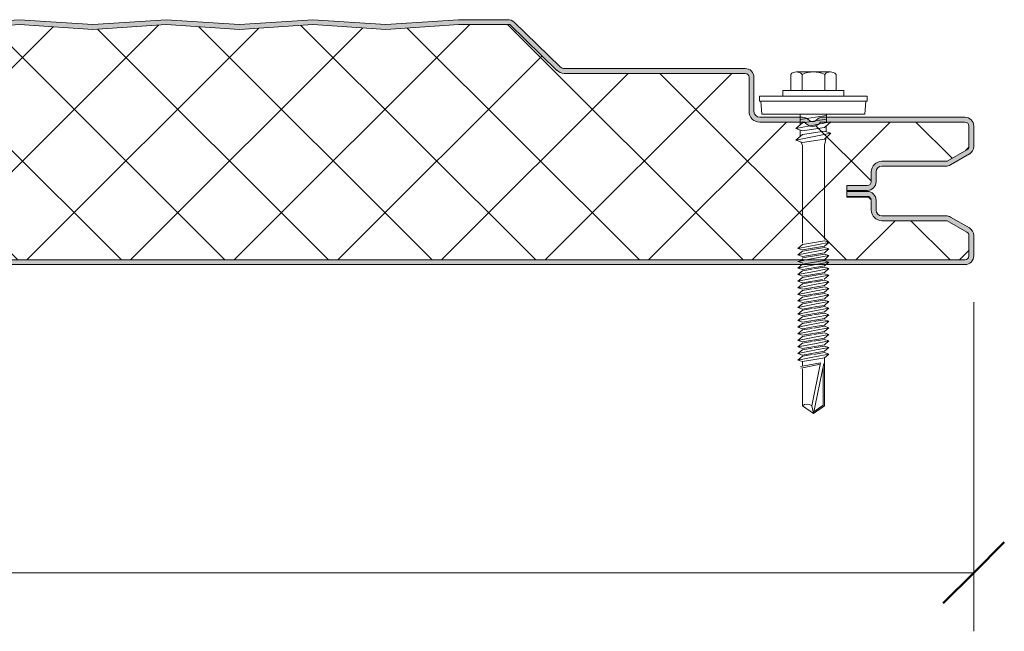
# Model space of a CAD drawing. Header units: millimetres. Extents: x 5533 to 13747, y -1673 to 7163.
# Tile 10 of 10: x 6479 to 6680, y 7031 to 7157. Entities that reach past the tile are written whole.
import ezdxf

# ---------------------------------------------------------------- set-up
doc = ezdxf.new("R2010")
doc.units = ezdxf.units.MM
for name, color, linetype, lineweight in [('A-ANNO-DIMS', 211, 'Continuous', 9), ('A-ANNO-DIMS-5', 211, 'Continuous', 9), ('A-DETL-GENF', 92, 'Continuous', 13)]:
    doc.layers.add(name, color=color, linetype=linetype, lineweight=lineweight)
doc.styles.add('Yu Gothic', font='Yu Gothic.ttf', dxfattribs={"height": 15})
doc.dimstyles.new('Diagonal', dxfattribs={"dimscale": 304.8, "dimtxt": 17.413553, "dimasz": 0.04101, "dimexe": 0.03937, "dimexo": 0.024606, "dimgap": 0.024606, "dimtad": 1, "dimdec": 0, "dimzin": 0, "dimdsep": 46, "dimtxsty": 'Yu Gothic', "dimblk1": 'OBLIQUE', "dimblk2": 'OBLIQUE', "dimsah": 1, "dimcen": 0.09, "dimazin": 0, "dimtfac": 1, "dimtdec": 4, "dimtix": 1, "dimtmove": 0, "dimatfit": 3, "dimfxl": 1, "dimtvp": 1, "dimtfill": 1, "dimtolj": 1, "dimtzin": 0, "dimarcsym": 2})

# ---------------------------------------------------------------- blocks, each defined once
blk = doc.blocks.new('HFX 1000 - SATINLINE - FLAT - HFX 1000 50mm - SATINLINE - FLAT-4508046-JOINT 13')
at = {"layer": 'A-DETL-GENF'}
h = blk.add_hatch(color=256, dxfattribs=at)
h.paths.add_polyline_path([(970.29, 0), (996.41, 0.03), (996.67, 0.06), (997.1, 0.24), (997.48, 0.53), (997.8, 1), (997.94, 1.33), (998, 1.8), (998, 5.96), (997.94, 6.43), (997.76, 6.86), (997.48, 7.23), (997, 7.58), (993.22, 9.76), (992.79, 9.94), (992.32, 10), (979.15, 10.01), (978.89, 10.04), (978.6, 10.16), (978.35, 10.35), (978.16, 10.6), (978.04, 10.89), (978, 11.2), (978, 13.2), (977.94, 13.67), (977.76, 14.1), (977.48, 14.47), (977.1, 14.76), (976.67, 14.94), (976.2, 15), (972, 15), (972, 14), (976.41, 13.97), (976.64, 13.87), (976.81, 13.71), (976.9, 13.59), (976.99, 13.3), (977, 13.06), (977, 11.18), (977.08, 10.63), (977.37, 10.01), (977.65, 9.64), (978.1, 9.29), (978.63, 9.07), (979.2, 9), (992.54, 9), (996.77, 6.53), (996.9, 6.36), (996.98, 6.17), (997, 5.96), (996.98, 1.59), (996.9, 1.4), (996.77, 1.23), (996.6, 1.11), (996.41, 1.03), (996.2, 1), (1.59, 1.03), (1.4, 1.11), (1.23, 1.23), (1.11, 1.4), (1.03, 1.59), (1, 1.8), (1, 9.3), (0.93, 9.87), (0.71, 10.4), (0.36, 10.86), (-0.1, 11.21), (-0.63, 11.43), (-1.2, 11.5), (-20.41, 11.53), (-20.6, 11.61), (-20.77, 11.73), (-20.89, 11.9), (-20.97, 12.09), (-21, 12.3), (-20.97, 13.41), (-20.89, 13.6), (-20.77, 13.77), (-20.6, 13.89), (-20.41, 13.97), (-20.2, 14), (-16, 14), (-16, 15), (-20.41, 14.97), (-20.67, 14.94), (-21.1, 14.76), (-21.47, 14.47), (-21.76, 14.1), (-21.95, 13.6), (-22, 13.2), (-21.98, 12.18), (-21.9, 11.73), (-21.76, 11.4), (-21.47, 11.03), (-21, 10.7), (-20.67, 10.56), (-20.2, 10.5), (-1.2, 10.5), (-0.89, 10.46), (-0.6, 10.34), (-0.35, 10.15), (-0.16, 9.9), (-0.04, 9.61), (0, 9.3), (0.02, 1.68), (0.11, 1.22), (0.24, 0.9), (0.53, 0.53), (1, 0.2), (1.33, 0.06), (1.9, 0), (798.18, 0)])
h.paths.add_polyline_path([(972, 15.2), (976.41, 15.22), (976.67, 15.26), (977.1, 15.44), (977.48, 15.72), (977.76, 16.1), (977.94, 16.53), (978, 17), (978, 19), (978.04, 19.31), (978.16, 19.6), (978.35, 19.84), (978.63, 20.05), (978.89, 20.15), (979.2, 20.2), (992.54, 20.22), (992.79, 20.26), (993.22, 20.44), (997.1, 22.68), (997.48, 22.96), (997.76, 23.33), (997.94, 23.77), (998, 24.23), (998, 28.4), (997.9, 28.96), (997.76, 29.3), (997.48, 29.67), (997, 30), (996.6, 30.14), (996.04, 30.2), (966.7, 30.16), (966.33, 30.04), (966.05, 29.89), (965.51, 29.43), (965.29, 29.33), (965.04, 29.29), (964.79, 29.31), (964.56, 29.39), (964.35, 29.53), (964.07, 29.81), (963.73, 30.02), (963.35, 30.15), (962.95, 30.2), (954.2, 30.2), (953.89, 30.24), (953.6, 30.36), (953.35, 30.55), (953.16, 30.8), (953.04, 31.08), (953, 31.4), (953, 38.4), (952.94, 38.86), (952.76, 39.3), (952.48, 39.67), (951.98, 40), (951.67, 40.13), (951.2, 40.2), (914.15, 40.2), (913.85, 40.23), (913.56, 40.35), (913.31, 40.54), (903.92, 49.68), (903.62, 49.92), (903.28, 50.09), (902.91, 50.18), (902.53, 50.19), (892.52, 50.19), (877.58, 49.2), (862.66, 50.2), (847.58, 49.2), (832.66, 50.2), (817.58, 49.2), (802.66, 50.2), (787.58, 49.2), (772.66, 50.2), (757.58, 49.2), (742.66, 50.2), (727.58, 49.2), (712.66, 50.2), (697.58, 49.2), (682.66, 50.2), (667.58, 49.2), (652.66, 50.2), (637.58, 49.2), (622.66, 50.2), (607.58, 49.2), (592.66, 50.2), (577.58, 49.2), (562.66, 50.2), (547.58, 49.2), (532.66, 50.2), (517.58, 49.2), (502.66, 50.2), (487.58, 49.2), (472.66, 50.2), (457.58, 49.2), (442.66, 50.2), (427.58, 49.2), (412.66, 50.2), (397.58, 49.2), (382.66, 50.2), (367.58, 49.2), (352.66, 50.2), (337.58, 49.2), (322.66, 50.2), (307.58, 49.2), (292.66, 50.2), (277.58, 49.2), (262.66, 50.2), (247.58, 49.2), (232.66, 50.2), (217.58, 49.2), (202.66, 50.2), (187.58, 49.2), (172.66, 50.2), (157.58, 49.2), (142.66, 50.2), (127.58, 49.2), (112.66, 50.2), (97.58, 49.2), (82.66, 50.2), (67.58, 49.2), (52.66, 50.2), (37.58, 49.2), (22.66, 50.2), (7.58, 49.2), (-7.34, 50.2), (-22.42, 49.2), (-37.37, 50.2), (-47.33, 50.2), (-47.79, 50.14), (-48.22, 49.96), (-48.59, 49.68), (-55.51, 42.94), (-55.75, 42.65), (-55.91, 42.31), (-55.99, 41.94), (-55.98, 41.56), (-55.88, 41.19), (-55.7, 40.86), (-55.44, 40.58), (-55.13, 40.37), (-54.77, 40.24), (-54.4, 40.2), (-26.35, 40.2), (-0.85, 32.41), (-0.57, 32.29), (-0.33, 32.09), (-0.14, 31.82), (-0.04, 31.57), (0, 31.26), (0, 21.4), (-0.04, 21.08), (-0.16, 20.8), (-0.35, 20.55), (-0.63, 20.34), (-0.89, 20.24), (-1.2, 20.2), (-20.41, 20.17), (-20.67, 20.13), (-21.1, 19.95), (-21.47, 19.67), (-21.76, 19.3), (-21.95, 18.8), (-22, 18.4), (-22, 17), (-21.9, 16.43), (-21.76, 16.1), (-21.47, 15.72), (-21, 15.4), (-20.67, 15.26), (-20.2, 15.2), (-16, 15.2), (-16, 16.2), (-20.41, 16.22), (-20.6, 16.3), (-20.77, 16.43), (-20.89, 16.6), (-20.97, 16.79), (-21, 17), (-20.97, 18.6), (-20.89, 18.8), (-20.77, 18.96), (-20.6, 19.09), (-20.41, 19.17), (-20.2, 19.2), (-1.2, 19.2), (-0.63, 19.27), (-0.1, 19.49), (0.36, 19.84), (0.71, 20.3), (0.93, 20.83), (1, 21.4), (1, 31.26), (0.93, 31.83), (0.72, 32.34), (0.39, 32.79), (-0.05, 33.14), (-0.56, 33.37), (-26.2, 41.2), (-54.54, 41.21), (-54.79, 41.34), (-54.95, 41.57), (-54.99, 41.85), (-54.91, 42.11), (-54.67, 42.37), (-47.66, 49.2), (-37.37, 49.2), (-22.33, 48.19), (-7.34, 49.2), (7.66, 48.19), (22.66, 49.2), (37.66, 48.19), (52.66, 49.2), (67.66, 48.19), (82.66, 49.2), (97.66, 48.19), (112.66, 49.2), (127.66, 48.19), (142.66, 49.2), (157.66, 48.19), (172.66, 49.2), (187.66, 48.19), (202.66, 49.2), (217.66, 48.19), (232.66, 49.2), (247.66, 48.19), (262.66, 49.2), (277.66, 48.19), (292.66, 49.2), (307.66, 48.19), (322.66, 49.2), (337.66, 48.19), (352.66, 49.2), (367.66, 48.19), (382.66, 49.2), (397.66, 48.19), (412.66, 49.2), (427.66, 48.19), (442.66, 49.2), (457.66, 48.19), (472.66, 49.2), (487.66, 48.19), (502.66, 49.2), (517.66, 48.19), (532.66, 49.2), (547.66, 48.19), (562.66, 49.2), (577.66, 48.19), (592.66, 49.2), (607.66, 48.19), (622.66, 49.2), (637.66, 48.19), (652.66, 49.2), (667.66, 48.19), (682.66, 49.2), (697.66, 48.19), (712.66, 49.2), (727.66, 48.19), (742.66, 49.2), (757.66, 48.19), (772.66, 49.2), (787.66, 48.19), (802.66, 49.2), (817.66, 48.19), (832.66, 49.2), (847.66, 48.19), (862.77, 49.19), (877.66, 48.19), (892.56, 49.19), (902.99, 49.19), (912.62, 39.82), (913.07, 39.48), (913.59, 39.27), (914.15, 39.2), (951.41, 39.17), (951.6, 39.09), (951.77, 38.96), (951.9, 38.8), (951.98, 38.6), (952, 38.4), (952, 31.4), (952.08, 30.83), (952.3, 30.3), (952.65, 29.84), (953.1, 29.49), (953.63, 29.27), (954.29, 29.2), (963.35, 29.2), (963.67, 28.83), (964.07, 28.56), (964.52, 28.39), (965, 28.33), (965.48, 28.39), (965.93, 28.56), (966.33, 28.83), (966.65, 29.2), (996.41, 29.17), (996.6, 29.09), (996.77, 28.96), (996.9, 28.8), (996.98, 28.6), (997, 28.4), (996.98, 24.03), (996.9, 23.83), (996.77, 23.67), (996.6, 23.54), (992.54, 21.2), (979.2, 21.2), (978.63, 21.12), (978.1, 20.9), (977.65, 20.55), (977.3, 20.1), (977.08, 19.56), (977, 19), (976.98, 16.79), (976.9, 16.6), (976.77, 16.43), (976.6, 16.3), (976.41, 16.22), (976.2, 16.2), (972, 16.2)])
h = blk.add_hatch(dxfattribs=at)
h.set_pattern_fill('FP_1', color=256, style=0, pattern_type=2)
h.set_pattern_definition([(45, (-5675.982, -7106.424), (-10.606602, 10.606602), []), (135, (-5675.982, -7106.424), (-10.606602, -10.606602), [])])
h.paths.add_polyline_path([(2.21, 1), (996.41, 1.03), (996.6, 1.11), (996.77, 1.23), (996.9, 1.4), (996.98, 1.59), (997, 1.8), (996.98, 6.17), (996.9, 6.36), (996.77, 6.53), (996.6, 6.65), (992.54, 9), (979.2, 9), (978.63, 9.07), (978.1, 9.29), (977.65, 9.64), (977.3, 10.1), (977.08, 10.63), (977, 11.2), (977, 13.07), (976.96, 13.26), (976.87, 13.44), (976.74, 13.59), (976.58, 13.71), (976.4, 13.78), (976.2, 13.8), (972, 13.8), (972, 16.2), (976.41, 16.22), (976.6, 16.3), (976.77, 16.43), (976.9, 16.6), (976.98, 16.79), (977, 17), (977, 19), (977.08, 19.56), (977.3, 20.1), (977.65, 20.55), (978.1, 20.9), (978.63, 21.12), (979.2, 21.2), (992.54, 21.2), (996.77, 23.67), (996.9, 23.83), (996.98, 24.03), (997, 24.23), (996.98, 28.6), (996.9, 28.8), (996.77, 28.96), (996.6, 29.09), (996.41, 29.17), (996.2, 29.2), (966.65, 29.2), (966.33, 28.83), (965.93, 28.56), (965.48, 28.39), (965, 28.33), (964.52, 28.39), (964.07, 28.56), (963.67, 28.83), (963.35, 29.2), (954.2, 29.2), (953.63, 29.27), (953.1, 29.49), (952.65, 29.84), (952.3, 30.3), (952.08, 30.83), (952, 31.4), (951.98, 38.6), (951.9, 38.8), (951.77, 38.96), (951.6, 39.09), (951.41, 39.17), (951.2, 39.2), (914.15, 39.2), (913.59, 39.27), (913.07, 39.48), (912.62, 39.82), (902.99, 49.19), (892.56, 49.19), (877.66, 48.19), (862.66, 49.2), (847.66, 48.19), (832.66, 49.2), (817.66, 48.19), (802.66, 49.2), (787.66, 48.19), (772.66, 49.2), (757.66, 48.19), (742.66, 49.2), (727.66, 48.19), (712.66, 49.2), (697.66, 48.19), (682.66, 49.2), (667.66, 48.19), (652.66, 49.2), (637.66, 48.19), (622.66, 49.2), (607.66, 48.19), (592.66, 49.2), (577.66, 48.19), (562.66, 49.2), (547.66, 48.19), (532.66, 49.2), (517.66, 48.19), (502.66, 49.2), (487.66, 48.19), (472.66, 49.2), (457.66, 48.19), (442.66, 49.2), (427.66, 48.19), (412.66, 49.2), (397.66, 48.19), (382.66, 49.2), (367.66, 48.19), (352.66, 49.2), (337.66, 48.19), (322.66, 49.2), (307.66, 48.19), (292.66, 49.2), (277.66, 48.19), (262.66, 49.2), (247.66, 48.19), (232.66, 49.2), (217.66, 48.19), (202.66, 49.2), (187.66, 48.19), (172.66, 49.2), (157.66, 48.19), (142.66, 49.2), (127.66, 48.19), (112.66, 49.2), (97.66, 48.19), (82.66, 49.2), (67.66, 48.19), (52.66, 49.2), (37.66, 48.19), (22.66, 49.2), (7.66, 48.19), (-7.34, 49.2), (-22.33, 48.19), (-37.37, 49.2), (-47.66, 49.2), (-54.91, 42.11), (-54.97, 41.99), (-54.99, 41.71), (-54.88, 41.45), (-54.67, 41.26), (-54.4, 41.2), (-26.2, 41.2), (-0.56, 33.37), (-0.05, 33.14), (0.39, 32.79), (0.72, 32.34), (0.93, 31.82), (1, 31.26), (1, 21.4), (0.93, 20.83), (0.71, 20.3), (0.36, 19.84), (-0.1, 19.49), (-0.63, 19.27), (-1.2, 19.2), (-20.41, 19.17), (-20.6, 19.09), (-20.77, 18.96), (-20.89, 18.8), (-20.97, 18.6), (-21, 18.4), (-20.97, 16.79), (-20.89, 16.6), (-20.77, 16.43), (-20.6, 16.3), (-20.41, 16.22), (-20.2, 16.2), (-16, 16.2), (-16, 14), (-20.41, 13.97), (-20.6, 13.89), (-20.77, 13.77), (-20.89, 13.6), (-20.97, 13.41), (-21, 13.2), (-20.97, 12.09), (-20.89, 11.9), (-20.77, 11.73), (-20.6, 11.61), (-20.41, 11.53), (-20.2, 11.5), (-1.2, 11.5), (-0.63, 11.43), (-0.1, 11.21), (0.36, 10.86), (0.71, 10.4), (0.93, 9.87), (1, 9.3), (1.03, 1.59), (1.11, 1.4), (1.23, 1.23), (1.4, 1.11), (1.59, 1.03), (1.8, 1)])
for p, q in [((802.66, 50.2), (787.66, 49.19)), ((802.66, 49.2), (787.66, 48.19)), ((817.66, 49.19), (802.66, 50.2)), ((817.66, 48.19), (802.66, 49.2)), ((832.66, 50.2), (817.66, 49.19)), ((832.66, 49.2), (817.66, 48.19)), ((847.66, 49.19), (832.66, 50.2)), ((847.66, 48.19), (832.66, 49.2)), ((862.66, 50.2), (847.66, 49.19)), ((862.66, 49.2), (847.66, 48.19)), ((877.66, 49.19), (862.66, 50.2)), ((877.66, 48.19), (862.66, 49.2)), ((892.52, 50.19), (877.66, 49.19)), ((892.56, 49.19), (877.66, 48.19)), ((902.53, 50.19), (892.52, 50.19)), ((902.99, 49.19), (892.56, 49.19)), ((912.62, 39.82), (902.99, 49.19)), ((913.31, 40.54), (903.92, 49.68)), ((951.2, 40.2), (914.15, 40.2)), ((951.2, 39.2), (914.15, 39.2)), ((952, 31.4), (952, 38.4)), ((953, 31.4), (953, 38.4)), ((960.52, 38.99), (960.52, 35.66)), ((961.68, 39.51), (968.64, 39.51)), ((962.84, 38.99), (962.84, 35.66)), ((967.48, 38.99), (967.48, 35.66)), ((969.8, 38.99), (969.8, 35.66)), ((976.16, 34.51), (954.16, 34.51)), ((954.16, 34.51), (954.16, 33.51)), ((971.41, 35.66), (958.91, 35.66)), ((958.91, 35.66), (958.91, 34.51)), ((971.41, 34.51), (971.41, 35.66)), ((976.16, 33.51), (976.16, 34.51)), ((954.16, 33.51), (976.16, 33.51)), ((954.41, 33.51), (954.63, 30.82)), ((975.69, 30.82), (975.91, 33.51)), ((975.69, 30.82), (954.63, 30.82)), ((962.47, 30.82), (962.47, 28.69)), ((967.86, 30.56), (962.47, 29.73)), ((967.86, 30.82), (967.86, 29.12)), ((962.95, 30.2), (954.2, 30.2)), ((963.35, 29.2), (954.2, 29.2)), ((961.55, 27.89), (968.77, 29.3)), ((962.91, 29.07), (961.55, 27.89)), ((967.86, 29.83), (962.91, 29.07)), ((996.2, 29.2), (966.65, 29.2)), ((996.2, 30.2), (967.05, 30.2)), ((968.77, 29.3), (967.41, 28.12)), ((967.77, 28.43), (967.77, 27.26)), ((997, 24.23), (997, 28.4)), ((998, 24.23), (998, 28.4)), ((962.91, 27.43), (961.55, 27.89)), ((961.55, 25.52), (968.77, 26.92)), ((962.91, 26.7), (961.55, 25.52)), ((962.47, 27.58), (962.47, 26.32)), ((967.41, 28.12), (962.91, 27.43)), ((967.41, 27.39), (962.91, 26.7)), ((968.77, 26.92), (967.41, 27.39)), ((967.41, 25.74), (968.77, 26.92)), ((961.55, 25.52), (962.91, 25.05)), ((962.6, 25.16), (962.92, 24.43)), ((962.91, 25.05), (967.41, 25.74)), ((962.92, 24.43), (962.92, 4.43)), ((967.42, 24.47), (967.79, 26.08)), ((967.42, 5.25), (967.42, 24.47)), ((992.54, 21.2), (996.6, 23.54)), ((993.22, 20.44), (997.1, 22.68)), ((979.2, 21.2), (992.54, 21.2)), ((979.2, 20.2), (992.32, 20.2)), ((977, 17), (977, 19)), ((978, 17), (978, 19)), ((972, 13.8), (972, 16.2)), ((972, 16.2), (976.2, 16.2)), ((972, 15.2), (976.2, 15.2)), ((976.2, 15), (972, 15)), ((972, 14), (976.2, 14)), ((976.2, 13.8), (972, 13.8)), ((977, 11.2), (977, 13.07)), ((978, 11.2), (978, 13.2)), ((992.32, 10), (979.2, 10)), ((992.54, 9), (979.2, 9)), ((996.6, 6.65), (992.54, 9)), ((997.1, 7.52), (993.22, 9.76)), ((962.01, 3.34), (968.31, 4.56)), ((962.91, 4.12), (962.01, 3.34)), ((962.91, 4.12), (967.41, 4.87)), ((968.31, 4.56), (967.41, 4.87)), ((968.31, 4.56), (967.41, 3.78)), ((997, 1.8), (997, 5.96)), ((998, 1.8), (998, 5.96)), ((962.01, 3.34), (962.91, 3.03)), ((962.01, 1.99), (968.31, 3.22)), ((962.91, 2.77), (962.01, 1.99)), ((962.91, 3.03), (967.41, 3.78)), ((967.41, 3.53), (962.91, 2.77)), ((967.41, 2.44), (962.91, 1.68)), ((967.41, 2.18), (962.91, 1.43)), ((968.31, 3.22), (967.41, 3.53)), ((968.31, 3.22), (967.41, 2.44)), ((968.31, 1.87), (967.41, 2.18)), ((1.8, 1), (996.2, 1)), ((1.8, 0), (996.2, 0)), ((962.01, 1.99), (962.91, 1.68)), ((962.01, 0.65), (963.11, 0.86)), ((962.01, 0.65), (962.91, 0.34)), ((962.91, 0.08), (962.01, -0.7)), ((962.4, 0.72), (962.99, 1.19)), ((962.91, 0.08), (963.76, 0.22)), ((962.92, 0.82), (968.31, 1.87)), ((963.76, 0.22), (967.41, 0.83)), ((968.31, 0.52), (964.26, -0.26)), ((968.31, 0.52), (967.18, 0.91)), ((968.31, 1.87), (967.24, 0.81)), ((968.31, 0.52), (967.41, -0.26)), ((964.26, -0.26), (962.01, -0.7)), ((962.01, -0.7), (962.91, -1.01)), ((962.91, -1.27), (962.01, -2.05)), ((962.01, -2.05), (965.4, -1.39)), ((962.91, -1.01), (964.71, -0.71)), ((964.93, -0.93), (962.91, -1.27)), ((965.88, -1.86), (962.91, -2.36)), ((964.71, -0.71), (967.41, -0.26)), ((967.41, -0.51), (965.25, -0.87)), ((965.4, -1.39), (968.31, -0.82)), ((967.41, -1.6), (965.88, -1.86)), ((967.41, -1.86), (966.11, -2.08)), ((968.31, -0.82), (967.41, -0.51)), ((968.31, -0.82), (967.41, -1.6)), ((968.31, -2.17), (967.41, -1.86)), ((962.01, -2.05), (962.91, -2.36)), ((962.01, -3.39), (966.55, -2.51)), ((962.91, -2.61), (962.01, -3.39)), ((962.01, -3.39), (962.91, -3.7)), ((962.91, -3.96), (962.01, -4.74)), ((966.11, -2.08), (962.91, -2.61)), ((962.91, -3.7), (967.06, -3.01)), ((964.93, -3.62), (962.91, -3.96)), ((967.41, -3.21), (965.25, -3.57)), ((965.4, -4.08), (968.31, -3.52)), ((966.55, -2.51), (968.31, -2.17)), ((968.31, -2.17), (967.38, -2.96)), ((968.31, -3.52), (967.41, -3.21)), ((968.31, -3.52), (967.41, -4.3)), ((962.01, -4.74), (965.4, -4.08)), ((962.01, -4.74), (962.91, -5.05)), ((962.91, -5.31), (962.01, -6.09)), ((962.01, -6.09), (965.4, -5.43)), ((965.88, -4.55), (962.91, -5.05)), ((964.93, -4.97), (962.91, -5.31)), ((965.88, -5.9), (962.91, -6.4)), ((967.41, -4.56), (965.25, -4.92)), ((967.41, -5.9), (965.25, -6.26)), ((965.4, -5.43), (968.31, -4.87)), ((967.41, -4.3), (965.88, -4.55)), ((967.41, -5.65), (965.88, -5.9)), ((968.31, -4.87), (967.41, -4.56)), ((968.31, -4.87), (967.41, -5.65)), ((968.31, -6.21), (967.41, -5.9)), ((962.01, -6.09), (962.91, -6.4)), ((962.91, -6.65), (962.01, -7.43)), ((962.01, -7.43), (965.4, -6.77)), ((962.01, -7.43), (962.91, -7.74)), ((962.91, -8), (962.01, -8.78)), ((964.93, -6.31), (962.91, -6.65)), ((965.88, -7.25), (962.91, -7.74)), ((964.93, -7.66), (962.91, -8)), ((967.41, -7.25), (965.25, -7.61)), ((965.4, -6.77), (968.31, -6.21)), ((965.4, -8.12), (968.31, -7.56)), ((967.41, -6.99), (965.88, -7.25)), ((968.31, -6.21), (967.41, -6.99)), ((968.31, -7.56), (967.41, -7.25)), ((968.31, -7.56), (967.41, -8.34)), ((962.01, -8.78), (965.4, -8.12)), ((962.01, -8.78), (962.91, -9.09)), ((962.91, -9.35), (962.01, -10.13)), ((962.01, -10.13), (965.4, -9.47)), ((965.88, -8.59), (962.91, -9.09)), ((964.93, -9.01), (962.91, -9.35)), ((965.88, -9.94), (962.91, -10.44)), ((967.41, -8.59), (965.25, -8.95)), ((967.41, -9.94), (965.25, -10.3)), ((965.4, -9.47), (968.31, -8.9)), ((967.41, -8.34), (965.88, -8.59)), ((967.41, -9.68), (965.88, -9.94)), ((968.31, -8.9), (967.41, -8.59)), ((968.31, -8.9), (967.41, -9.68)), ((968.31, -10.25), (967.41, -9.94)), ((962.01, -10.13), (962.91, -10.44)), ((962.91, -10.69), (962.01, -11.47)), ((962.01, -11.47), (965.4, -10.81)), ((962.01, -11.47), (962.91, -11.78)), ((962.91, -12.04), (962.01, -12.82)), ((964.93, -10.35), (962.91, -10.69)), ((965.88, -11.29), (962.91, -11.78)), ((964.93, -11.7), (962.91, -12.04)), ((967.41, -11.29), (965.25, -11.65)), ((965.4, -10.81), (968.31, -10.25)), ((965.4, -12.16), (968.31, -11.6)), ((967.41, -11.03), (965.88, -11.29)), ((968.31, -10.25), (967.41, -11.03)), ((968.31, -11.6), (967.41, -11.29)), ((968.31, -11.6), (967.41, -12.38)), ((962.01, -12.82), (965.4, -12.16)), ((962.01, -12.82), (962.91, -13.13)), ((962.91, -13.39), (962.01, -14.17)), ((962.01, -14.17), (965.4, -13.51)), ((965.88, -12.63), (962.91, -13.13)), ((964.93, -13.05), (962.91, -13.39)), ((965.88, -13.98), (962.91, -14.48)), ((967.41, -12.63), (965.25, -12.99)), ((967.41, -13.98), (965.25, -14.34)), ((965.4, -13.51), (968.31, -12.94)), ((967.41, -12.38), (965.88, -12.63)), ((967.41, -13.72), (965.88, -13.98)), ((968.31, -12.94), (967.41, -12.63)), ((968.31, -12.94), (967.41, -13.72)), ((968.31, -14.29), (967.41, -13.98)), ((962.01, -14.17), (962.91, -14.48)), ((962.91, -14.73), (962.01, -15.51)), ((962.01, -15.51), (965.4, -14.85)), ((962.01, -15.51), (962.91, -15.82)), ((962.91, -16.08), (962.01, -16.86)), ((964.93, -14.39), (962.91, -14.73)), ((965.88, -15.33), (962.91, -15.82)), ((964.93, -15.74), (962.91, -16.08)), ((967.41, -15.33), (965.25, -15.69)), ((965.4, -14.85), (968.31, -14.29)), ((965.4, -16.2), (968.31, -15.64)), ((967.41, -15.07), (965.88, -15.33)), ((968.31, -14.29), (967.41, -15.07)), ((968.31, -15.64), (967.41, -15.33)), ((968.31, -15.64), (967.41, -16.42)), ((962.01, -16.86), (965.4, -16.2)), ((962.01, -16.86), (962.91, -17.17)), ((962.91, -17.43), (962.01, -18.21)), ((962.01, -18.21), (965.4, -17.55)), ((965.88, -16.67), (962.91, -17.17)), ((964.93, -17.09), (962.91, -17.43)), ((965.88, -18.02), (962.91, -18.52)), ((967.41, -16.67), (965.25, -17.03)), ((967.41, -18.02), (965.25, -18.38)), ((965.4, -17.55), (968.31, -16.98)), ((967.41, -16.42), (965.88, -16.67)), ((967.41, -17.76), (965.88, -18.02)), ((968.31, -16.98), (967.41, -16.67)), ((968.31, -16.98), (967.41, -17.76)), ((968.31, -18.33), (967.41, -18.02)), ((962.01, -18.21), (962.91, -18.52)), ((962.91, -18.77), (962.01, -19.55)), ((962.01, -19.55), (965.4, -18.89)), ((962.01, -19.55), (962.91, -19.86)), ((966.65, -20.13), (962.52, -20.86)), ((964.93, -18.43), (962.91, -18.77)), ((965.88, -19.37), (962.91, -19.86)), ((962.91, -19.86), (962.91, -20.79)), ((964.82, -28.95), (966.65, -20.13)), ((965.4, -18.89), (968.31, -18.33)), ((967.41, -19.11), (965.88, -19.37)), ((968.31, -18.33), (967.41, -19.11)), ((967.41, -28.95), (967.41, -19.11)), ((962.58, -21.18), (966.59, -20.4)), ((962.91, -21.38), (962.91, -28.95)), ((967.29, -20.27), (965.16, -30.52)), ((967.15, -20.95), (967.15, -28.81)), ((962.91, -28.95), (965.16, -30.52)), ((965.16, -30.52), (964.82, -28.95)), ((965.16, -30.52), (967.41, -28.95)), ((967.15, -28.81), (965.24, -30.15))]:
    blk.add_line(p, q, dxfattribs=at)
for centre, radius, start, end in [((902.66, 48.4), 1.8, 45.7585, 94.1532), ((914.15, 41.4), 1.2, 225.7585, 270), ((914.15, 41.4), 2.2, 225.7585, 270), ((951.2, 38.4), 1.8, 360, 90), ((951.2, 38.4), 0.8, 0, 90), ((961.68, 37.97), 1.54, 41.3319, 138.6681), ((965.16, 34.12), 5.39, 64.5175, 115.4825), ((968.64, 37.97), 1.54, 41.3319, 138.6681), ((954.2, 31.4), 2.2, 180, 270), ((954.2, 31.4), 1.2, 180, 270), ((962.95, 28.4), 1.8, 39.0866, 90), ((965, 30.33), 2, 214.5, 325.5), ((965, 30.29), 1, 229.2962, 314.9902), ((967.05, 28.4), 1.8, 90, 135.0864), ((996.2, 28.4), 1.8, 360, 90), ((996.2, 28.4), 0.8, 0, 90), ((996.2, 24.23), 0.8, 300, 0), ((996.2, 24.23), 1.8, 300, 0), ((979.2, 19), 2.2, 90, 180), ((979.2, 19), 1.2, 90, 180), ((992.32, 22), 1.8, 270, 300), ((976.2, 17), 1.8, 270, 360), ((976.2, 17), 0.8, 270, 360), ((976.2, 13.2), 1.8, 360, 90), ((976.2, 13.2), 0.8, 4.6767, 90), ((976.2, 13), 0.8, 4.7467, 90), ((979.2, 11.2), 2.2, 180, 270), ((979.2, 11.2), 1.2, 180, 270), ((992.32, 8.2), 1.8, 60, 90), ((996.2, 5.96), 0.8, 360, 60), ((996.2, 5.96), 1.8, 360, 60), ((996.2, 1.8), 1.8, 270, 0), ((996.2, 1.8), 0.8, 270, 360), ((963.86, -29.98), 1.41, 47.2756, 132.7244)]:
    blk.add_arc(centre, radius, start, end, dxfattribs=at)
blk = doc.blocks.new('DIMBLOCK5-JOINT 13')
at = {"layer": 'A-ANNO-DIMS-5'}
for p, q in [((5675.98, 7043.28), (5675.98, 7098.74)), ((6673.98, 7043.28), (6673.98, 7098.74)), ((5675.98, 7043.28), (6673.98, 7043.28)), ((5675.98, 7043.28), (5675.98, 7031.28)), ((6673.98, 7043.28), (6673.98, 7031.28))]:
    blk.add_line(p, q, dxfattribs=at)
at = {"layer": 'A-ANNO-DIMS-5', "lineweight": 50}
for p, q in [((5675.98, 7043.28), (5682.23, 7049.53)), ((6673.98, 7043.28), (6680.23, 7049.53)), ((5675.98, 7043.28), (5669.73, 7037.03)), ((6673.98, 7043.28), (6667.73, 7037.03))]:
    blk.add_line(p, q, dxfattribs=at)
at = {"layer": 'A-ANNO-DIMS-5', "color": 0, "insert": (6080.49, 7068.09), "char_height": 15, "width": 226.7859, "attachment_point": 1, "line_spacing_factor": 1.024327, "style": 'Yu Gothic', "bg_fill": 3, "box_fill_scale": 1.25, "bg_fill_color": 256, "bg_fill_true_color": 13158600, "bg_fill_transparency": 0}
blk.add_mtext('1000 COVER WIDTH', dxfattribs=at)
blk = doc.blocks.new('_Oblique')
at = {"color": 0, "linetype": 'ByBlock', "lineweight": -2}
blk.add_line((-0.5, -0.5), (0.5, 0.5), dxfattribs=at)

msp = doc.modelspace()

# ---------------------------------------------------------------- block references
at = {"layer": 'A-DETL-GENF'}
msp.add_blockref('HFX 1000 - SATINLINE - FLAT - HFX 1000 50mm - SATINLINE - FLAT-4508046-JOINT 13', (5675.98, 7106.42), dxfattribs=at)

# ---------------------------------------------------------------- next in the draw order: dimensions: what is measured, and where the dimension line sits
at = {"layer": 'A-ANNO-DIMS'}
dim = msp.add_linear_dim(base=(6673.98, 7043.28), p1=(5675.98, 7106.24), p2=(6673.98, 7106.24), text='1000 COVER WIDTH', dimstyle='Diagonal', override={"dimpost": '<>', "dimfxl": 998.002744}, dxfattribs=at)
dim.commit()
dim.dimension.update_dxf_attribs({"geometry": 'DIMBLOCK5-JOINT 13', "text_midpoint": (6174.98, 7058.34)})

doc.saveas('drawing.dxf')
